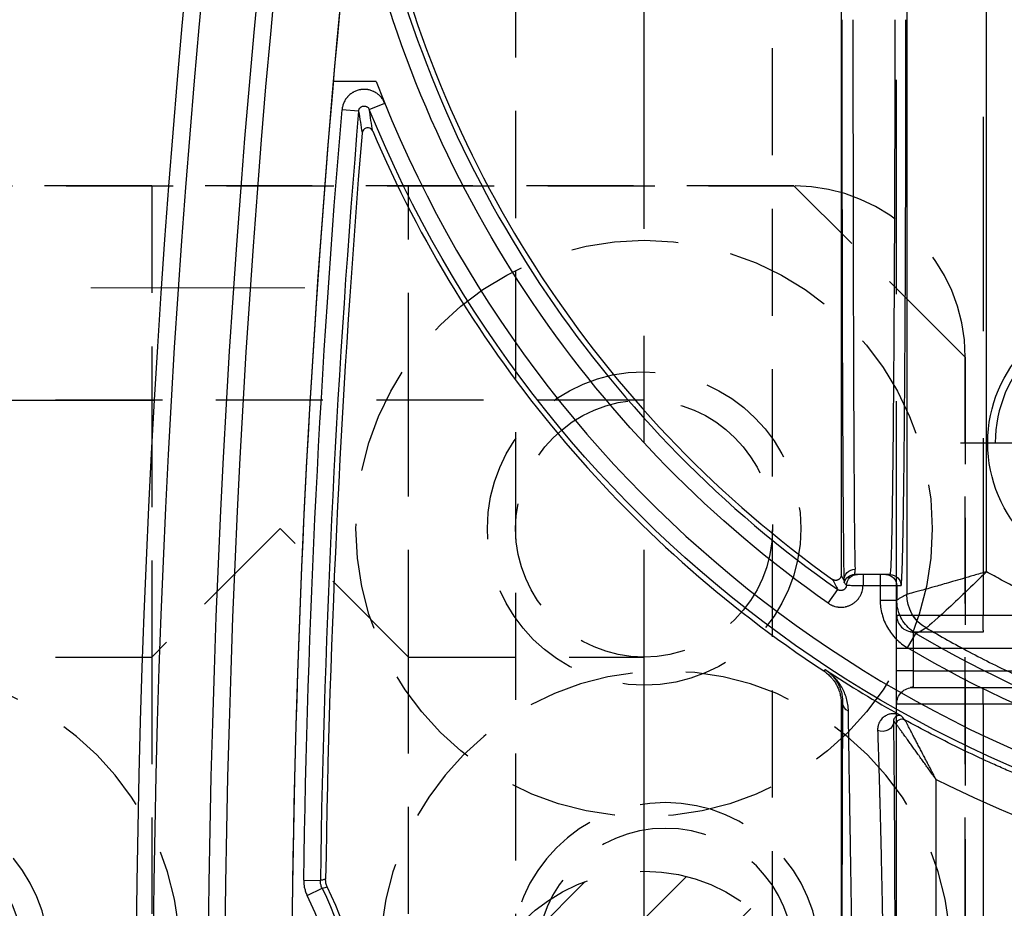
# Model space of a CAD drawing. Extents: x 2651 to 11825, y -3833 to 1075.
# Tile 214 of 256: x 4195 to 4218, y 91 to 112. Entities that reach past the tile are written whole.
import ezdxf

# ---------------------------------------------------------------- set-up
doc = ezdxf.new("R2010")
doc.units = 0
doc.header["$LTSCALE"] = 10
for name, pattern in [('CENTER', [2, 1.25, -0.25, 0.25, -0.25]), ('DASHED', [0.75, 0.5, -0.25]), ('HIDDEN', [0.375, 0.25, -0.125])]:
    doc.linetypes.add(name, pattern=pattern)
doc.layers.get('0').update_dxf_attribs({"linetype": 'CONTINUOUS'})
doc.layers.get('Defpoints').update_dxf_attribs({"linetype": 'CONTINUOUS'})
for name, color, linetype in [('1', 7, 'CONTINUOUS'), ('111', 7, 'CONTINUOUS'), ('204', 7, 'CONTINUOUS'), ('COOL', 150, 'HIDDEN'), ('DIM', 3, 'CONTINUOUS'), ('LAYER_103', 7, 'CONTINUOUS'), ('PIN', 3, 'CONTINUOUS')]:
    doc.layers.add(name, color=color, linetype=linetype)
doc.styles.get("Standard").update_dxf_attribs({"font": 'romans.shx'})
doc.dimstyles.new('MM& INCH5', dxfattribs={"dimtxt": 5, "dimasz": 2.5, "dimexe": 1, "dimexo": 0.5, "dimtad": 0, "dimrnd": 1.38778e-17, "dimzin": 9, "dimdsep": 46, "dimtxsty": 'Standard', "dimblk": 'CLOSED', "dimcen": 0, "dimclrd": 3, "dimclre": 3, "dimclrt": 3, "dimazin": 2, "dimtfac": 0.75, "dimtofl": 0, "dimtmove": 0, "dimatfit": 3, "dimfxl": 0, "dimtolj": 1, "dimarcsym": 0})

# ---------------------------------------------------------------- blocks, each defined once
blk = doc.blocks.new('DSD')
at = {"layer": '1', "color": 6, "linetype": 'DASHED'}
for p, q in [((499.908, 511.092), (499.908, 526.896)), ((501.927, 526.896), (501.927, 511.092)), ((499.908, 511.092), (501.927, 511.092)), ((499.898, 510.703), (462.919, 510.703)), ((501.538, 510.703), (499.898, 510.703)), ((501.545, 510.315), (468.644, 510.315)), ((501.545, 509.797), (501.545, 510.315)), ((501.545, 510.315), (501.927, 510.315)), ((501.927, 510.315), (501.927, 509.797)), ((468.644, 509.797), (501.545, 509.797)), ((501.545, 509.797), (501.927, 509.797)), ((462.919, 509.408), (499.898, 509.408)), ((501.538, 509.408), (499.898, 509.408)), ((499.908, 459.883), (499.908, 509.019)), ((501.927, 509.019), (499.908, 509.019)), ((501.927, 509.019), (501.927, 460.933)), ((501.922, 508.326), (501.922, 508.663))]:
    blk.add_line(p, q, dxfattribs=at)
at = {"layer": '1', "color": 7, "linetype": 'Continuous'}
for p, q in [((503.222, 511.076), (503.222, 526.911)), ((502.084, 508.067), (502.182, 508.067)), ((502.182, 508.067), (502.312, 508.067)), ((502.312, 508.067), (502.711, 508.067)), ((503.222, 464.844), (503.222, 508.076))]:
    blk.add_line(p, q, dxfattribs=at)
at = {"layer": '1', "color": 252, "linetype": 'Continuous'}
for p, q in [((501.935, 511.57), (501.935, 526.418)), ((501.004, 525.133), (501.004, 512.855)), ((515.695, 515.56), (515.346, 515.388)), ((515.775, 515.205), (515.386, 515.211)), ((503.222, 511.076), (503.189, 511.058)), ((503.586, 510.294), (503.63, 510.319)), ((501.675, 509.779), (501.477, 509.445)), ((501.923, 508.664), (501.923, 508.326)), ((502.312, 508.664), (501.923, 508.664)), ((502.312, 508.326), (502.312, 508.664)), ((503.526, 508.737), (503.303, 508.419)), ((501.692, 464.145), (501.692, 508.531)), ((501.923, 508.326), (501.825, 508.326)), ((502.312, 508.326), (501.923, 508.326)), ((502.711, 508.326), (502.312, 508.326)), ((502.312, 508.067), (502.312, 508.326)), ((502.711, 508.067), (502.711, 508.326)), ((499.831, 508.003), (499.831, 464.659)), ((514.243, 497.209), (513.883, 497.063)), ((514.492, 497.247), (514.879, 497.214))]:
    blk.add_line(p, q, dxfattribs=at)
at = {"layer": '1', "color": 110, "linetype": 'Continuous'}
blk.add_line((514.084, 496.554), (515.084, 496.554), dxfattribs=at)
at = {"layer": '1', "color": 252, "linetype": 'Continuous'}
for centre, radius, start, end in [((258.538, 518.994), 260.764, 351.21206, 8.78754), ((258.538, 518.994), 257.526, 351.21206, 8.78794), ((522.668, 518.994), 7.773, 153.7827, 206.2173), ((258.538, 518.994), 256.876, 355.14365, 359.15617), ((487.959, 486.516), 26.617, 59.4774, 83.8121), ((487.959, 486.516), 26.743, 13.2714, 54.9863)]:
    blk.add_arc(centre, radius, start, end, dxfattribs=at)
at = {"layer": '1', "color": 7, "linetype": 'Continuous', "extrusion": (0, 0, -1)}
for radius in [261.153, 259.08]:
    blk.add_arc((-258.538, 518.994), radius, 171.21206, 188.78794, dxfattribs=at)
at = {"layer": '1', "color": 252, "linetype": 'Continuous', "extrusion": (0, 0, -1)}
for centre, radius, start, end in [((-258.538, 518.994), 259.469, 171.21206, 188.78794), ((-522.668, 518.994), 8.162, 333.7827, 26.2173), ((-258.538, 518.994), 257.265, 180.84383, 184.85635), ((-487.959, 486.516), 28.376, 96.2147, 157.8612), ((-487.959, 486.516), 27.006, 96.1879, 120.5226), ((-487.959, 486.516), 27.132, 125.0137, 166.7286)]:
    blk.add_arc(centre, radius, start, end, dxfattribs=at)
at = {"layer": '1', "color": 7, "linetype": 'Continuous'}
for centre, radius, start, end in [((522.668, 518.994), 8.284, 153.9784, 206.0216), ((258.538, 518.994), 256.753, 355.25578, 359.1496), ((487.959, 486.516), 28.454, 56.6874, 60.8315), ((487.959, 486.516), 28.499, 23.1464, 56.6401), ((487.959, 486.516), 26.62, 13.3184, 54.4749)]:
    blk.add_arc(centre, radius, start, end, dxfattribs=at)
at = {"layer": '1', "color": 110, "linetype": 'Continuous'}
for centre, radius, start, end in [((258.538, 518.994), 257.526, 351.21206, 0), ((487.959, 486.516), 27.988, 21.018, 83.7852)]:
    blk.add_arc(centre, radius, start, end, dxfattribs=at)
at = {"layer": '1', "color": 6, "linetype": 'DASHED', "extrusion": (0, 0, -1)}
blk.add_arc((-501.538, 511.092), 0.389, 180, 270, dxfattribs=at)
at = {"layer": '1', "color": 6, "linetype": 'DASHED'}
blk.add_arc((501.538, 509.019), 0.389, 0, 90, dxfattribs=at)
at = {"layer": '1', "color": 7, "linetype": 'Continuous'}
for centre, major_axis, ratio, start_param, end_param in [((487.939, 486.516), (-29.401, 0), 1, 4.251891, 4.60449), ((502.89, 495.113), (0, 12.954), 0.004451, 4.712389, 6.146594)]:
    blk.add_ellipse(centre, major_axis=major_axis, ratio=ratio, start_param=start_param, end_param=end_param, dxfattribs=at)
at = {"layer": '1', "color": 252, "linetype": 'Continuous', "extrusion": (0, 0, -1)}
for centre, major_axis, ratio, start_param, end_param in [((502.255, 511.501), (0.259, 0.004), 0.885838, 3.160401, 5.197109), ((501.805, 511.57), (-0.072, -0.108), 0.998651, 4.124129, 6.199042), ((501.805, 511.57), (0.0968, 0.0861), 0.999914, 0.727159, 2.802769), ((502.93, 511.058), (0.259, -0.002), 0.892611, 5.202832, 6.273506), ((500.785, 508.531), (-0.452, 0.786), 0.999949, 1.049185, 2.092408), ((500.785, 508.531), (-0.106, -0.901), 0.999761, 3.551938, 4.595151), ((502.084, 508.326), (0, -0.259), 0.999962, 0, 1.570796), ((502.182, 508.326), (0, 0.259), 0.999962, 3.141593, 4.712389), ((502.841, 508.326), (0, -0.259), 0.999989, 4.746385, 6.283185), ((502.897, 508.203), (-0.259, -0.008), 0.990677, 3.173626, 4.743828), ((502.905, 508.326), (0, -0.259), 0.999977, 4.993749, 6.283185)]:
    blk.add_ellipse(centre, major_axis=major_axis, ratio=ratio, start_param=start_param, end_param=end_param, dxfattribs=at)
at = {"layer": '1', "color": 252, "linetype": 'Continuous'}
for centre, major_axis, ratio, start_param, end_param in [((464.37, 486.503), (-47.418, -0.042), 0.865972, 3.795115, 3.797219), ((503.149, 495.113), (0, 13.213), 0.004363, 4.712389, 6.146594)]:
    blk.add_ellipse(centre, major_axis=major_axis, ratio=ratio, start_param=start_param, end_param=end_param, dxfattribs=at)
for points, knots in [([(501.961, 518.374), (501.961, 518.2), (501.961, 518.025), (501.961, 517.764), (501.961, 517.634), (501.962, 517.504), (501.962, 517.417), (501.962, 517.373), (501.962, 517.157), (501.962, 516.815), (501.963, 516.31), (501.965, 515.813), (501.966, 515.489), (501.967, 515.247), (501.967, 515.127), (501.967, 515.008), (501.968, 514.948), (501.968, 514.928), (501.968, 514.889), (501.969, 514.712), (501.97, 514.384), (501.973, 513.941), (501.974, 513.658), (501.976, 513.382), (501.977, 513.247), (501.978, 513.082), (501.978, 513.049), (501.979, 512.984), (501.979, 512.952), (501.98, 512.856), (501.981, 512.794), (501.982, 512.609), (501.984, 512.373), (501.987, 512.158), (501.989, 511.952), (501.99, 511.854), (501.993, 511.67), (501.994, 511.583), (501.996, 511.501)], [0, 0, 0, 0, 0.0625, 0.0625, 0.09375, 0.109375, 0.109375, 0.125, 0.125, 0.1875, 0.25, 0.3125, 0.375, 0.375, 0.40625, 0.421875, 0.421875, 0.429688, 0.429688, 0.4375, 0.5, 0.5625, 0.625, 0.625, 0.6875, 0.6875, 0.703125, 0.703125, 0.71875, 0.71875, 0.75, 0.75, 0.8125, 0.875, 0.875, 0.9375, 0.9375, 1, 1, 1, 1]), ([(503.189, 511.058), (503.189, 511.139), (503.19, 511.225), (503.191, 511.41), (503.192, 511.508), (503.193, 511.714), (503.194, 511.932), (503.196, 512.171), (503.196, 512.327), (503.196, 512.374), (503.197, 512.422), (503.197, 512.454), (503.197, 512.47), (503.197, 512.551), (503.197, 512.617), (503.198, 512.817), (503.199, 512.954), (503.2, 513.235), (503.201, 513.523), (503.201, 513.824), (503.202, 514.055), (503.202, 514.172), (503.202, 514.31), (503.203, 514.37), (503.203, 514.409), (503.203, 514.429), (503.203, 514.61), (503.203, 514.772), (503.204, 515.099), (503.205, 515.43), (503.205, 515.935), (503.206, 516.278), (503.206, 516.538), (503.206, 516.669), (503.206, 516.8), (503.206, 516.888), (503.206, 516.932), (503.206, 517.153), (503.206, 517.506), (503.206, 517.861), (503.206, 518.039)], [0, 0, 0, 0, 0.0625, 0.0625, 0.125, 0.125, 0.1875, 0.25, 0.25, 0.265625, 0.273438, 0.273438, 0.28125, 0.28125, 0.3125, 0.3125, 0.375, 0.375, 0.4375, 0.5, 0.5, 0.53125, 0.546875, 0.554688, 0.554688, 0.5625, 0.5625, 0.625, 0.625, 0.6875, 0.75, 0.8125, 0.8125, 0.84375, 0.859375, 0.859375, 0.875, 0.875, 0.9375, 1, 1, 1, 1]), ([(515.775, 515.205), (515.775, 515.236), (515.774, 515.267), (515.77, 515.305), (515.769, 515.313), (515.767, 515.328), (515.764, 515.351), (515.759, 515.373), (515.749, 515.418), (515.732, 515.476), (515.709, 515.532), (515.695, 515.56)], [0, 0, 0, 0, 0.25, 0.25, 0.3125, 0.3125, 0.375, 0.5, 0.5, 0.75, 1, 1, 1, 1]), ([(515.346, 515.388), (515.323, 515.383), (515.3, 515.377), (515.259, 515.368), (515.242, 515.364), (515.224, 515.359)], [0, 0, 0, 0, 0.564246, 0.564246, 1, 1, 1, 1]), ([(515.263, 515.183), (515.289, 515.189), (515.314, 515.195), (515.355, 515.204), (515.371, 515.207), (515.386, 515.211)], [0, 0, 0, 0, 0.618522, 0.618522, 1, 1, 1, 1]), ([(501.241, 509.314), (500.906, 509.504), (500.217, 509.894), (499.122, 510.434), (497.945, 510.951), (496.682, 511.431), (495.333, 511.865), (493.899, 512.239), (492.382, 512.55), (491.337, 512.682), (490.803, 512.75)], [0, 0, 0, 0, 0.104323, 0.214554, 0.330692, 0.452738, 0.580692, 0.714553, 0.854323, 1, 1, 1, 1]), ([(502.312, 508.664), (502.312, 508.777), (502.297, 508.887), (502.24, 509.103), (502.197, 509.209), (502.086, 509.403), (502.017, 509.494), (501.86, 509.653), (501.772, 509.722), (501.675, 509.779)], [0, 0, 0, 0, 0.25, 0.25, 0.5, 0.5, 0.75, 0.75, 1, 1, 1, 1]), ([(501.477, 509.445), (501.473, 509.442), (501.469, 509.44), (501.443, 509.426), (501.422, 509.414), (501.347, 509.373), (501.294, 509.344), (501.241, 509.314)], [0, 0, 0, 0, 0.053761, 0.053761, 0.326804, 0.326804, 1, 1, 1, 1]), ([(501.477, 509.445), (501.528, 509.41), (501.632, 509.341), (501.758, 509.197), (501.853, 509.031), (501.912, 508.85), (501.92, 508.725), (501.923, 508.664)], [0, 0, 0, 0, 0.195653, 0.397798, 0.602202, 0.804347, 1, 1, 1, 1]), ([(499.831, 508.003), (500.161, 508.329), (500.499, 508.651), (501.039, 509.15), (501.229, 509.316), (501.241, 509.314)], [0, 0, 0, 0, 0.5, 0.5, 1, 1, 1, 1]), ([(503.526, 508.737), (503.507, 508.751), (503.487, 508.763), (503.461, 508.776), (503.45, 508.781), (503.429, 508.791), (503.413, 508.797), (503.38, 508.809), (503.358, 508.815), (503.324, 508.822), (503.312, 508.824), (503.295, 508.827), (503.283, 508.828), (503.248, 508.831), (503.196, 508.831), (503.15, 508.825), (503.121, 508.82), (503.116, 508.818), (503.104, 508.816), (503.087, 508.811), (503.07, 508.806), (503.038, 508.795), (503.016, 508.786), (502.985, 508.77), (502.975, 508.765), (502.96, 508.756), (502.955, 508.753), (502.945, 508.746), (502.921, 508.73), (502.88, 508.698), (502.847, 508.664), (502.829, 508.642), (502.825, 508.637), (502.818, 508.628), (502.807, 508.614), (502.797, 508.6), (502.779, 508.57), (502.768, 508.55), (502.753, 508.518), (502.749, 508.507), (502.742, 508.491), (502.74, 508.485), (502.737, 508.474), (502.728, 508.447), (502.716, 508.396), (502.712, 508.349), (502.711, 508.326)], [0, 0, 0, 0, 0.0625, 0.0625, 0.078125, 0.09375, 0.125, 0.125, 0.1875, 0.1875, 0.21875, 0.21875, 0.234375, 0.25, 0.3125, 0.375, 0.375, 0.390625, 0.390625, 0.40625, 0.4375, 0.4375, 0.5, 0.5, 0.53125, 0.53125, 0.546875, 0.546875, 0.5625, 0.625, 0.6875, 0.6875, 0.703125, 0.703125, 0.71875, 0.75, 0.75, 0.8125, 0.8125, 0.84375, 0.84375, 0.859375, 0.859375, 0.875, 0.9375, 1, 1, 1, 1]), ([(499.831, 508.003), (499.929, 508.032), (500.117, 508.087), (500.382, 508.163), (500.614, 508.229), (500.812, 508.287), (500.977, 508.335), (501.194, 508.397), (501.436, 508.463), (501.643, 508.517), (501.675, 508.526), (501.691, 508.531)], [0, 0, 0, 0, 0.105119, 0.201549, 0.289295, 0.368365, 0.43877, 0.50053, 0.668056, 0.834313, 1, 1, 1, 1]), ([(501.969, 495.113), (501.969, 495.394), (501.969, 495.967), (501.97, 496.839), (501.972, 497.737), (501.975, 498.655), (501.978, 499.586), (501.982, 500.522), (501.986, 501.455), (501.992, 502.375), (501.998, 503.272), (502.005, 504.132), (502.012, 504.945), (502.02, 505.695), (502.029, 506.369), (502.039, 506.953), (502.049, 507.432), (502.06, 507.789), (502.072, 508.022), (502.08, 508.052), (502.084, 508.067)], [0, 0, 0, 0, 0.041403, 0.084471, 0.129205, 0.175604, 0.223668, 0.273397, 0.324791, 0.377851, 0.432575, 0.488964, 0.547018, 0.606736, 0.668119, 0.731167, 0.795879, 0.862255, 0.930296, 1, 1, 1, 1]), ([(513.883, 497.063), (513.894, 497.036), (513.92, 496.985), (513.954, 496.938), (513.978, 496.911), (513.983, 496.906), (513.993, 496.895), (514.008, 496.88), (514.025, 496.866), (514.058, 496.838), (514.082, 496.822), (514.113, 496.804), (514.12, 496.801), (514.132, 496.794), (514.152, 496.785), (514.172, 496.776), (514.212, 496.762), (514.24, 496.754), (514.276, 496.747), (514.283, 496.746), (514.297, 496.744), (514.319, 496.742), (514.34, 496.74), (514.383, 496.74), (514.412, 496.742), (514.448, 496.747), (514.455, 496.748), (514.469, 496.751), (514.49, 496.756), (514.511, 496.762), (514.552, 496.775), (514.578, 496.786), (514.611, 496.803), (514.617, 496.807), (514.629, 496.814), (514.648, 496.825), (514.666, 496.837), (514.7, 496.864), (514.721, 496.883), (514.746, 496.909), (514.751, 496.915), (514.76, 496.926), (514.774, 496.942), (514.787, 496.96), (514.811, 496.996), (514.824, 497.021), (514.839, 497.054), (514.842, 497.061), (514.847, 497.074), (514.855, 497.095), (514.861, 497.115), (514.872, 497.157), (514.877, 497.185), (514.879, 497.214)], [0, 0, 0, 0, 0.0625, 0.125, 0.125, 0.140625, 0.140625, 0.15625, 0.1875, 0.1875, 0.25, 0.25, 0.265625, 0.265625, 0.28125, 0.3125, 0.3125, 0.375, 0.375, 0.390625, 0.390625, 0.40625, 0.4375, 0.4375, 0.5, 0.5, 0.515625, 0.515625, 0.53125, 0.5625, 0.5625, 0.625, 0.625, 0.640625, 0.640625, 0.65625, 0.6875, 0.6875, 0.75, 0.75, 0.765625, 0.765625, 0.78125, 0.8125, 0.8125, 0.875, 0.875, 0.890625, 0.890625, 0.90625, 0.9375, 0.9375, 1, 1, 1, 1])]:
    blk.add_open_spline(points, degree=3, knots=knots, dxfattribs=at)
at = {"layer": '1', "color": 7, "linetype": 'Continuous'}
for points, knots in [([(502.372, 511.706), (502.369, 511.786), (502.366, 511.871), (502.36, 512.051), (502.357, 512.146), (502.35, 512.347), (502.344, 512.557), (502.337, 512.787), (502.332, 512.966), (502.33, 513.027), (502.328, 513.105), (502.327, 513.12), (502.327, 513.152), (502.325, 513.199), (502.321, 513.374), (502.316, 513.538), (502.309, 513.806), (502.303, 514.081), (502.292, 514.511), (502.286, 514.81), (502.282, 514.981), (502.282, 515), (502.281, 515.038), (502.28, 515.058), (502.279, 515.115), (502.277, 515.231), (502.274, 515.347), (502.269, 515.581), (502.263, 515.896), (502.254, 516.376), (502.245, 516.865), (502.239, 517.196), (502.235, 517.405), (502.235, 517.447), (502.233, 517.531), (502.231, 517.657), (502.229, 517.826), (502.227, 517.952), (502.225, 518.037), (502.225, 518.079), (502.223, 518.205), (502.221, 518.29), (502.22, 518.374)], [0, 0, 0, 0, 0.0625, 0.0625, 0.125, 0.125, 0.1875, 0.25, 0.25, 0.28125, 0.28125, 0.289063, 0.289063, 0.296875, 0.3125, 0.375, 0.375, 0.4375, 0.5, 0.5625, 0.5625, 0.570313, 0.570313, 0.578125, 0.578125, 0.59375, 0.625, 0.625, 0.6875, 0.75, 0.8125, 0.875, 0.875, 0.890625, 0.890625, 0.90625, 0.9375, 0.953125, 0.953125, 0.96875, 0.96875, 1, 1, 1, 1]), ([(502.947, 518.039), (502.95, 517.867), (502.955, 517.524), (502.961, 517.183), (502.964, 516.97), (502.965, 516.927), (502.966, 516.842), (502.968, 516.715), (502.97, 516.589), (502.974, 516.338), (502.979, 516.006), (502.987, 515.517), (502.992, 515.197), (502.997, 514.88), (503, 514.724), (503.002, 514.549), (503.003, 514.53), (503.003, 514.491), (503.004, 514.433), (503.006, 514.299), (503.008, 514.186), (503.012, 513.962), (503.017, 513.67), (503.021, 513.391), (503.025, 513.118), (503.028, 512.985), (503.031, 512.79), (503.032, 512.726), (503.033, 512.647), (503.033, 512.631), (503.034, 512.6), (503.034, 512.553), (503.037, 512.384), (503.039, 512.238), (503.043, 512.014), (503.044, 511.907), (503.047, 511.754), (503.047, 511.704), (503.048, 511.644), (503.048, 511.632), (503.049, 511.608), (503.049, 511.573), (503.051, 511.446), (503.052, 511.34), (503.053, 511.261)], [0, 0, 0, 0, 0.0625, 0.125, 0.125, 0.140625, 0.140625, 0.15625, 0.1875, 0.1875, 0.25, 0.3125, 0.375, 0.375, 0.4375, 0.4375, 0.445312, 0.445312, 0.453125, 0.46875, 0.5, 0.5, 0.5625, 0.625, 0.625, 0.6875, 0.6875, 0.71875, 0.71875, 0.726562, 0.726562, 0.734375, 0.75, 0.8125, 0.8125, 0.875, 0.875, 0.90625, 0.90625, 0.914062, 0.914062, 0.921875, 0.9375, 1, 1, 1, 1]), ([(515.224, 515.359), (515.231, 515.346), (515.242, 515.318), (515.251, 515.289), (515.256, 515.267), (515.257, 515.259), (515.259, 515.244), (515.26, 515.237), (515.263, 515.214), (515.263, 515.199), (515.263, 515.183)], [0, 0, 0, 0, 0.25, 0.5, 0.5, 0.625, 0.625, 0.75, 0.75, 1, 1, 1, 1]), ([(515.346, 515.388), (515.353, 515.374), (515.365, 515.346), (515.373, 515.317), (515.379, 515.295), (515.38, 515.287), (515.382, 515.272), (515.383, 515.265), (515.386, 515.242), (515.387, 515.226), (515.386, 515.211)], [0, 0, 0, 0, 0.25, 0.5, 0.5, 0.625, 0.625, 0.75, 0.75, 1, 1, 1, 1]), ([(491.031, 514.845), (491.501, 514.794), (491.969, 514.731), (492.553, 514.638), (492.67, 514.619), (492.844, 514.589), (492.903, 514.579), (493.019, 514.558), (493.31, 514.506), (493.599, 514.448), (494.29, 514.303), (495.205, 514.087), (496.557, 513.695), (497.888, 513.238), (498.762, 512.889), (499.304, 512.656), (499.466, 512.585), (499.628, 512.513), (499.736, 512.464), (499.79, 512.44), (500.058, 512.317), (500.272, 512.216), (500.909, 511.904), (501.328, 511.686), (501.742, 511.457)], [0, 0, 0, 0, 0.125, 0.125, 0.15625, 0.15625, 0.171875, 0.171875, 0.1875, 0.25, 0.25, 0.375, 0.5, 0.625, 0.75, 0.75, 0.78125, 0.796875, 0.796875, 0.8125, 0.8125, 0.875, 0.875, 1, 1, 1, 1]), ([(501.004, 512.855), (501.014, 512.836), (501.023, 512.818), (501.042, 512.782), (501.052, 512.764), (501.081, 512.709), (501.118, 512.637), (501.175, 512.529), (501.231, 512.423), (501.277, 512.334), (501.309, 512.272), (501.323, 512.246), (501.332, 512.229), (501.336, 512.22), (501.359, 512.176), (501.377, 512.142), (501.412, 512.074), (501.43, 512.04), (501.464, 511.974), (501.481, 511.941), (501.515, 511.877), (501.535, 511.838), (501.555, 511.8), (501.563, 511.785), (501.567, 511.777), (501.579, 511.755), (501.587, 511.74), (501.609, 511.697), (501.624, 511.67), (501.644, 511.631), (501.654, 511.612), (501.665, 511.592), (501.67, 511.583), (501.673, 511.578), (501.675, 511.574), (501.682, 511.561), (501.693, 511.54), (501.708, 511.512), (501.717, 511.497), (501.722, 511.488), (501.725, 511.484), (501.728, 511.478), (501.731, 511.474), (501.733, 511.47), (501.734, 511.465), (501.745, 511.454), (501.741, 511.458)], [0, 0, 0, 0, 0.03125, 0.03125, 0.0625, 0.0625, 0.125, 0.1875, 0.25, 0.3125, 0.34375, 0.359375, 0.359375, 0.375, 0.375, 0.4375, 0.4375, 0.5, 0.5, 0.5625, 0.5625, 0.625, 0.640625, 0.640625, 0.65625, 0.65625, 0.6875, 0.6875, 0.75, 0.75, 0.78125, 0.796875, 0.804687, 0.804687, 0.8125, 0.8125, 0.84375, 0.875, 0.90625, 0.90625, 0.921875, 0.921875, 0.9375, 0.9375, 0.96875, 1, 1, 1, 1]), ([(501.004, 512.855), (501.028, 512.821), (501.052, 512.788), (501.088, 512.738), (501.1, 512.722), (501.124, 512.688), (501.136, 512.672), (501.172, 512.622), (501.219, 512.556), (501.29, 512.458), (501.348, 512.377), (501.389, 512.321), (501.406, 512.296), (501.418, 512.28), (501.424, 512.272), (501.452, 512.232), (501.475, 512.201), (501.52, 512.138), (501.542, 512.107), (501.585, 512.046), (501.607, 512.017), (501.649, 511.958), (501.675, 511.922), (501.7, 511.886), (501.71, 511.872), (501.715, 511.866), (501.73, 511.845), (501.74, 511.831), (501.768, 511.792), (501.786, 511.767), (501.812, 511.731), (501.825, 511.714), (501.837, 511.697), (501.845, 511.687), (501.848, 511.681), (501.86, 511.666), (501.874, 511.647), (501.893, 511.622), (501.903, 511.608), (501.91, 511.599), (501.913, 511.595), (501.917, 511.589), (501.92, 511.586), (501.924, 511.582), (501.926, 511.578), (501.937, 511.568), (501.932, 511.571)], [0, 0, 0, 0, 0.0625, 0.0625, 0.09375, 0.09375, 0.125, 0.125, 0.1875, 0.25, 0.3125, 0.34375, 0.359375, 0.359375, 0.375, 0.375, 0.4375, 0.4375, 0.5, 0.5, 0.5625, 0.5625, 0.625, 0.640625, 0.640625, 0.65625, 0.65625, 0.6875, 0.6875, 0.75, 0.75, 0.78125, 0.796875, 0.796875, 0.8125, 0.8125, 0.84375, 0.875, 0.90625, 0.90625, 0.921875, 0.921875, 0.9375, 0.9375, 0.96875, 1, 1, 1, 1]), ([(501.827, 511.361), (501.847, 511.351), (501.869, 511.342), (501.888, 511.335), (501.926, 511.324), (501.953, 511.32), (502.007, 511.317), (502.035, 511.318), (502.09, 511.327), (502.118, 511.335), (502.159, 511.352), (502.173, 511.359), (502.193, 511.371), (502.2, 511.375), (502.213, 511.383), (502.22, 511.388), (502.239, 511.403), (502.251, 511.413), (502.275, 511.437), (502.287, 511.45), (502.308, 511.479), (502.318, 511.495), (502.336, 511.528), (502.344, 511.547), (502.355, 511.576), (502.358, 511.587), (502.362, 511.603), (502.363, 511.608), (502.366, 511.62), (502.367, 511.625), (502.369, 511.643), (502.371, 511.655), (502.372, 511.68), (502.373, 511.693), (502.372, 511.706)], [0, 0, 0, 0, 0.0625, 0.125, 0.125, 0.25, 0.25, 0.375, 0.375, 0.5, 0.5, 0.5625, 0.5625, 0.59375, 0.59375, 0.625, 0.625, 0.6875, 0.6875, 0.75, 0.75, 0.8125, 0.8125, 0.875, 0.875, 0.90625, 0.90625, 0.921875, 0.921875, 0.9375, 0.9375, 0.96875, 0.96875, 1, 1, 1, 1]), ([(501.996, 511.501), (501.996, 511.496), (501.996, 511.487), (501.995, 511.478), (501.994, 511.469), (501.993, 511.465), (501.991, 511.457), (501.988, 511.446), (501.984, 511.436), (501.979, 511.423), (501.975, 511.418), (501.965, 511.402), (501.957, 511.393), (501.945, 511.382), (501.941, 511.378), (501.933, 511.372), (501.92, 511.364), (501.907, 511.359), (501.89, 511.354), (501.881, 511.353), (501.865, 511.352), (501.857, 511.353), (501.847, 511.354), (501.842, 511.356), (501.838, 511.357), (501.834, 511.359), (501.829, 511.36), (501.825, 511.362)], [0, 0, 0, 0, 0.03125, 0.0625, 0.0625, 0.09375, 0.09375, 0.125, 0.1875, 0.1875, 0.25, 0.25, 0.375, 0.375, 0.4375, 0.4375, 0.5, 0.625, 0.625, 0.75, 0.75, 0.875, 0.875, 0.9375, 0.96875, 0.96875, 1, 1, 1, 1]), ([(503.053, 511.261), (503.054, 511.208), (503.059, 511.156), (503.074, 511.056), (503.085, 511.007), (503.112, 510.912), (503.128, 510.867), (503.166, 510.779), (503.187, 510.736), (503.234, 510.655), (503.26, 510.616), (503.301, 510.56), (503.323, 510.533), (503.346, 510.506), (503.361, 510.489), (503.369, 510.481), (503.408, 510.438), (503.442, 510.407), (503.494, 510.362), (503.521, 510.341), (503.553, 510.317), (503.569, 510.306), (503.577, 510.3), (503.586, 510.294)], [0, 0, 0, 0, 0.125, 0.125, 0.25, 0.25, 0.375, 0.375, 0.5, 0.5, 0.625, 0.625, 0.6875, 0.71875, 0.71875, 0.75, 0.75, 0.875, 0.875, 0.9375, 0.96875, 0.984375, 1, 1, 1, 1]), ([(503.587, 510.293), (503.583, 510.296), (503.58, 510.299), (503.576, 510.301), (503.572, 510.304), (503.561, 510.312), (503.536, 510.33), (503.516, 510.347), (503.476, 510.381), (503.45, 510.406), (503.42, 510.439), (503.409, 510.452), (503.386, 510.48), (503.369, 510.501), (503.338, 510.545), (503.299, 510.606), (503.268, 510.673), (503.24, 510.743), (503.228, 510.78), (503.208, 510.855), (503.201, 510.894), (503.191, 510.974), (503.188, 511.016), (503.189, 511.058)], [0, 0, 0, 0, 0.007813, 0.007813, 0.015625, 0.03125, 0.0625, 0.125, 0.125, 0.25, 0.25, 0.28125, 0.3125, 0.375, 0.375, 0.5, 0.625, 0.625, 0.75, 0.75, 0.875, 0.875, 1, 1, 1, 1]), ([(503.63, 510.319), (503.599, 510.34), (503.539, 510.385), (503.486, 510.436), (503.448, 510.477), (503.436, 510.492), (503.418, 510.514), (503.412, 510.521), (503.401, 510.536), (503.373, 510.574), (503.329, 510.645), (503.298, 510.713), (503.281, 510.756), (503.277, 510.765), (503.271, 510.783), (503.268, 510.792), (503.259, 510.818), (503.254, 510.836), (503.241, 510.891), (503.227, 510.964), (503.222, 511.039), (503.222, 511.076)], [0, 0, 0, 0, 0.125, 0.25, 0.25, 0.3125, 0.3125, 0.34375, 0.34375, 0.375, 0.5, 0.625, 0.625, 0.65625, 0.65625, 0.6875, 0.6875, 0.75, 0.75, 0.875, 1, 1, 1, 1]), ([(503.1, 508.317), (503.1, 508.323), (503.101, 508.335), (503.104, 508.346), (503.106, 508.353), (503.107, 508.358), (503.109, 508.362), (503.113, 508.37), (503.117, 508.378), (503.121, 508.384), (503.124, 508.388), (503.127, 508.392), (503.129, 508.396), (503.134, 508.401), (503.142, 508.409), (503.151, 508.417), (503.158, 508.421), (503.162, 508.424), (503.166, 508.426), (503.174, 508.43), (503.182, 508.434), (503.189, 508.436), (503.193, 508.437), (503.198, 508.439), (503.203, 508.44), (503.21, 508.441), (503.221, 508.443), (503.233, 508.442), (503.24, 508.442), (503.245, 508.441), (503.25, 508.441), (503.259, 508.439), (503.267, 508.437), (503.274, 508.434), (503.279, 508.433), (503.283, 508.431), (503.287, 508.429), (503.294, 508.425), (503.299, 508.422), (503.303, 508.419)], [0, 0, 0, 0, 0.0625, 0.125, 0.125, 0.15625, 0.15625, 0.1875, 0.25, 0.25, 0.28125, 0.28125, 0.3125, 0.3125, 0.375, 0.4375, 0.4375, 0.46875, 0.46875, 0.5, 0.5625, 0.5625, 0.59375, 0.59375, 0.625, 0.625, 0.6875, 0.75, 0.75, 0.78125, 0.78125, 0.8125, 0.875, 0.875, 0.90625, 0.90625, 0.9375, 0.9375, 1, 1, 1, 1]), ([(503.103, 508.317), (503.098, 508.317), (503.094, 508.317), (503.089, 508.318), (503.084, 508.318), (503.079, 508.318), (503.075, 508.318), (503.07, 508.318), (503.065, 508.318), (503.061, 508.318), (503.056, 508.318), (503.051, 508.319), (503.047, 508.319), (503.042, 508.319), (503.037, 508.319), (503.019, 508.319), (503.003, 508.32), (502.967, 508.321), (502.948, 508.321), (502.921, 508.322), (502.916, 508.322), (502.905, 508.322), (502.888, 508.323), (502.86, 508.323), (502.836, 508.324), (502.818, 508.324), (502.812, 508.324), (502.799, 508.324), (502.793, 508.325), (502.762, 508.325), (502.737, 508.326), (502.711, 508.326)], [0, 0, 0, 0, 0.0625, 0.0625, 0.09375, 0.09375, 0.125, 0.125, 0.25, 0.25, 0.28125, 0.28125, 0.3125, 0.3125, 0.375, 0.375, 0.5, 0.5, 0.625, 0.625, 0.65625, 0.65625, 0.6875, 0.75, 0.8125, 0.8125, 0.84375, 0.84375, 0.875, 0.875, 1, 1, 1, 1]), ([(503.157, 508.203), (503.156, 508.211), (503.156, 508.217), (503.156, 508.23), (503.156, 508.235), (503.158, 508.241), (503.151, 508.25), (503.161, 508.249), (503.154, 508.254)], [0, 0, 0, 0, 0.25, 0.25, 0.5, 0.5, 0.75, 1, 1, 1, 1]), ([(503.222, 508.076), (503.222, 508.082), (503.223, 508.094), (503.225, 508.105), (503.228, 508.113), (503.229, 508.117), (503.231, 508.122), (503.234, 508.13), (503.238, 508.138), (503.242, 508.145), (503.245, 508.149), (503.247, 508.153), (503.25, 508.156), (503.255, 508.162), (503.263, 508.171), (503.272, 508.178), (503.279, 508.183), (503.283, 508.186), (503.287, 508.188), (503.295, 508.193), (503.303, 508.196), (503.311, 508.199), (503.315, 508.2), (503.32, 508.201), (503.324, 508.202), (503.332, 508.204), (503.343, 508.205), (503.355, 508.205), (503.363, 508.205), (503.368, 508.204), (503.373, 508.204), (503.381, 508.202), (503.39, 508.2), (503.397, 508.197), (503.402, 508.195), (503.406, 508.193), (503.41, 508.191), (503.417, 508.188), (503.422, 508.185), (503.427, 508.181)], [0, 0, 0, 0, 0.0625, 0.125, 0.125, 0.15625, 0.15625, 0.1875, 0.25, 0.25, 0.28125, 0.28125, 0.3125, 0.3125, 0.375, 0.4375, 0.4375, 0.46875, 0.46875, 0.5, 0.5625, 0.5625, 0.59375, 0.59375, 0.625, 0.625, 0.6875, 0.75, 0.75, 0.78125, 0.78125, 0.8125, 0.875, 0.875, 0.90625, 0.90625, 0.9375, 0.9375, 1, 1, 1, 1]), ([(502.711, 508.067), (502.72, 508.067), (502.728, 508.067), (502.741, 508.067), (502.746, 508.067), (502.751, 508.067), (502.755, 508.067), (502.773, 508.067), (502.765, 508.067), (502.785, 508.067), (502.774, 508.067), (502.801, 508.067), (502.783, 508.067), (502.819, 508.067), (502.793, 508.067), (502.828, 508.067), (502.802, 508.067), (502.834, 508.067), (502.812, 508.067), (502.841, 508.067), (502.821, 508.067), (502.844, 508.067), (502.83, 508.067), (502.845, 508.067), (502.84, 508.067)], [0, 0, 0, 0, 0.125, 0.125, 0.1875, 0.1875, 0.25, 0.3125, 0.3125, 0.375, 0.375, 0.5, 0.5, 0.625, 0.625, 0.6875, 0.6875, 0.75, 0.75, 0.875, 0.875, 0.9375, 0.9375, 1, 1, 1, 1]), ([(502.841, 508.067), (502.849, 508.067), (502.859, 508.067), (502.88, 508.067), (502.892, 508.067), (502.905, 508.067)], [0, 0, 0, 0, 0.5, 0.5, 1, 1, 1, 1]), ([(502.904, 508.067), (502.909, 508.068), (502.906, 508.061), (502.905, 508.055), (502.905, 508.05), (502.904, 508.046), (502.902, 508.032), (502.901, 508.026), (502.9, 508.013), (502.899, 508.007), (502.898, 507.984), (502.897, 507.966), (502.897, 507.946)], [0, 0, 0, 0, 0.125, 0.25, 0.25, 0.5, 0.5, 0.625, 0.625, 0.75, 0.75, 1, 1, 1, 1]), ([(514.164, 497.718), (514.176, 497.698), (514.2, 497.66), (514.257, 497.639), (514.313, 497.639), (514.382, 497.668), (514.401, 497.725), (514.412, 497.758)], [0, 0, 0, 0, 0.20527, 0.387397, 0.502822, 0.700563, 1, 1, 1, 1]), ([(514.492, 497.247), (514.491, 497.24), (514.49, 497.233), (514.488, 497.223), (514.486, 497.219), (514.484, 497.213), (514.483, 497.208), (514.478, 497.199), (514.475, 497.193), (514.469, 497.184), (514.467, 497.18), (514.463, 497.176), (514.46, 497.172), (514.453, 497.164), (514.447, 497.16), (514.439, 497.153), (514.435, 497.151), (514.43, 497.147), (514.426, 497.145), (514.417, 497.14), (514.41, 497.137), (514.401, 497.134), (514.396, 497.133), (514.39, 497.131), (514.385, 497.131), (514.375, 497.129), (514.368, 497.129), (514.358, 497.129), (514.353, 497.129), (514.347, 497.13), (514.342, 497.13), (514.332, 497.132), (514.325, 497.134), (514.316, 497.138), (514.311, 497.139), (514.306, 497.142), (514.302, 497.144), (514.293, 497.149), (514.287, 497.153), (514.276, 497.162), (514.27, 497.167), (514.261, 497.178), (514.252, 497.19), (514.246, 497.203), (514.243, 497.209)], [0, 0, 0, 0, 0.0625, 0.0625, 0.09375, 0.09375, 0.125, 0.125, 0.1875, 0.1875, 0.21875, 0.21875, 0.25, 0.25, 0.3125, 0.3125, 0.34375, 0.34375, 0.375, 0.375, 0.4375, 0.4375, 0.46875, 0.46875, 0.5, 0.5, 0.5625, 0.5625, 0.59375, 0.59375, 0.625, 0.625, 0.6875, 0.6875, 0.71875, 0.71875, 0.75, 0.75, 0.8125, 0.8125, 0.875, 0.875, 0.9375, 1, 1, 1, 1])]:
    blk.add_open_spline(points, degree=3, knots=knots, dxfattribs=at)
for points in [[(501.742, 511.457), (501.742, 511.457), (501.743, 511.457), (501.743, 511.457)], [(501.241, 509.314), (501.241, 509.314), (501.241, 509.314), (501.241, 509.314)], [(501.691, 508.531), (501.691, 508.531), (501.691, 508.531), (501.692, 508.531)], [(503.154, 508.254), (503.134, 508.275), (503.116, 508.296), (503.1, 508.317)]]:
    blk.add_open_spline(points, degree=3, dxfattribs=at)
at = {"layer": '1', "color": 252, "linetype": 'Continuous'}
for points in [[(501.743, 511.457), (501.771, 511.425), (501.799, 511.393), (501.827, 511.361)], [(501.692, 508.531), (501.769, 508.575), (501.846, 508.619), (501.923, 508.664)], [(503.157, 508.203), (503.178, 508.161), (503.2, 508.118), (503.222, 508.076)], [(503.427, 508.181), (503.386, 508.261), (503.345, 508.34), (503.303, 508.419)], [(514.164, 497.718), (514.19, 497.551), (514.217, 497.382), (514.243, 497.209)], [(514.492, 497.247), (514.466, 497.421), (514.439, 497.591), (514.412, 497.758)]]:
    blk.add_open_spline(points, degree=3, dxfattribs=at)
at = {"layer": '1', "color": 6, "linetype": 'DASHED'}
for points in [[(488.461, 511.092), (499.908, 511.092)], [(501.539, 510.696), (501.609, 510.71)], [(501.609, 509.401), (501.539, 509.416)], [(499.908, 509.019), (462.929, 509.019)]]:
    blk.add_open_spline(points, degree=1, dxfattribs=at)
for points, knots in [([(499.908, 511.092), (499.908, 510.99), (499.907, 510.889), (499.904, 510.745), (499.902, 510.702), (499.897, 510.703)], [0, 0, 0, 0, 0.5, 0.5, 1, 1, 1, 1]), ([(501.545, 510.315), (501.543, 510.416), (501.541, 510.518), (501.539, 510.661), (501.542, 510.706), (501.536, 510.703)], [0, 0, 0, 0, 0.5, 0.5, 1, 1, 1, 1]), ([(501.538, 509.408), (501.539, 509.413), (501.54, 509.424), (501.542, 509.498), (501.544, 509.593), (501.545, 509.696), (501.545, 509.764), (501.545, 509.797)], [0, 0, 0, 0, 0.240928, 0.461441, 0.661485, 0.841017, 1, 1, 1, 1]), ([(499.897, 509.408), (499.902, 509.409), (499.904, 509.366), (499.907, 509.222), (499.908, 509.121), (499.908, 509.019)], [0, 0, 0, 0, 0.5, 0.5, 1, 1, 1, 1])]:
    blk.add_open_spline(points, degree=3, knots=knots, dxfattribs=at)
for points in [[(501.927, 511.094), (501.927, 511.09), (501.927, 510.77), (501.927, 510.315)], [(501.927, 509.797), (501.927, 509.341), (501.927, 509.015), (501.927, 509.022)]]:
    blk.add_rational_spline(points, [1, 0.804737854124, 0.804737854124, 1], degree=3, dxfattribs=at)
at = {"layer": '1', "color": 252, "linetype": 'Continuous'}
for points, weights in [([(490.56, 510.947), (493.826, 510.592), (496.958, 509.597), (499.831, 508.003)], [1, 0.98681524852, 0.98681524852, 1]), ([(501.825, 508.326), (501.757, 508.326), (501.71, 502.853), (501.71, 495.113)], [1, 0.804737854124, 0.804737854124, 1])]:
    blk.add_rational_spline(points, weights, degree=3, dxfattribs=at)
blk = doc.blocks.new('*D184')
at = {"layer": 'Defpoints', "color": 0}
for p in [(4171.684, 387.642), (4446.684, 12.642), (4473.321, 12.642)]:
    blk.add_point(p, dxfattribs=at)
at = {"layer": 'DIM', "color": 3, "lineweight": -2}
blk.add_line((4447.184, 12.642), (4473.321, 12.642), dxfattribs=at)
at = {"layer": 'DIM', "color": 3, "insert": (4499.065, 12.642), "char_height": 5, "attachment_point": 5}
blk.add_mtext('\\A1;375 [14.764]', dxfattribs=at)
blk = doc.blocks.new('_Closed')
at = {"color": 0, "linetype": 'ByBlock', "lineweight": -2}
for p, q in [((-1, 0.1667), (0, 0)), ((-1, 0.1667), (-1, -0.1667)), ((0, 0), (-1, -0.1667)), ((0, 0), (-1, 0))]:
    blk.add_line(p, q, dxfattribs=at)
blk = doc.blocks.new('*D185')
at = {"layer": 'Defpoints', "color": 0}
for p in [(4171.684, 387.642), (4446.684, 55.642), (4473.321, 55.642)]:
    blk.add_point(p, dxfattribs=at)
at = {"layer": 'DIM', "color": 3, "lineweight": -2}
blk.add_line((4447.184, 55.642), (4473.321, 55.642), dxfattribs=at)
at = {"layer": 'DIM', "color": 3, "insert": (4499.065, 55.642), "char_height": 5, "attachment_point": 5}
blk.add_mtext('\\A1;332 [13.071]', dxfattribs=at)
blk = doc.blocks.new('*D186')
at = {"layer": 'Defpoints', "color": 0}
for p in [(4171.684, 387.642), (4381.212, -22.358), (4473.321, -22.358)]:
    blk.add_point(p, dxfattribs=at)
at = {"layer": 'DIM', "color": 3, "lineweight": -2}
blk.add_line((4381.712, -22.358), (4473.321, -22.358), dxfattribs=at)
at = {"layer": 'DIM', "color": 3, "insert": (4499.065, -22.358), "char_height": 5, "attachment_point": 5}
blk.add_mtext('\\A1;410 [16.142]', dxfattribs=at)
blk = doc.blocks.new('*D187')
at = {"layer": 'Defpoints', "color": 0}
for p in [(4171.684, 387.642), (4274.104, -57.358), (4473.321, -57.358)]:
    blk.add_point(p, dxfattribs=at)
at = {"layer": 'DIM', "color": 3, "lineweight": -2}
blk.add_line((4274.604, -57.358), (4473.321, -57.358), dxfattribs=at)
at = {"layer": 'DIM', "color": 3, "insert": (4496.684, -57.358), "char_height": 5, "attachment_point": 5}
blk.add_mtext('\\A1;445 [17.52]', dxfattribs=at)
blk = doc.blocks.new('*D188')
at = {"layer": 'Defpoints', "color": 0}
for p in [(4171.684, 387.642), (4271.924, -104.358), (4473.321, -104.358)]:
    blk.add_point(p, dxfattribs=at)
at = {"layer": 'DIM', "color": 3, "lineweight": -2}
blk.add_line((4272.424, -104.358), (4473.321, -104.358), dxfattribs=at)
at = {"layer": 'DIM', "color": 3, "insert": (4496.684, -104.358), "char_height": 5, "attachment_point": 5}
blk.add_mtext('\\A1;492 [19.37]', dxfattribs=at)
blk = doc.blocks.new('*D189')
at = {"layer": 'Defpoints', "color": 0}
for p in [(4171.684, 387.642), (4285.884, -124.358), (4473.321, -124.358)]:
    blk.add_point(p, dxfattribs=at)
at = {"layer": 'DIM', "color": 3, "lineweight": -2}
blk.add_line((4286.384, -124.358), (4473.321, -124.358), dxfattribs=at)
at = {"layer": 'DIM', "color": 3, "insert": (4499.065, -124.358), "char_height": 5, "attachment_point": 5}
blk.add_mtext('\\A1;512 [20.157]', dxfattribs=at)
blk = doc.blocks.new('*D193')
at = {"layer": 'Defpoints', "color": 0}
for p in [(4171.684, 387.642), (4401.864, -82.358), (4473.321, -82.358)]:
    blk.add_point(p, dxfattribs=at)
at = {"layer": 'DIM', "color": 3, "lineweight": -2}
blk.add_line((4402.364, -82.358), (4473.321, -82.358), dxfattribs=at)
at = {"layer": 'DIM', "color": 3, "insert": (4499.065, -82.358), "char_height": 5, "attachment_point": 5}
blk.add_mtext('\\A1;470 [18.504]', dxfattribs=at)
blk = doc.blocks.new('*D199')
at = {"layer": 'Defpoints', "color": 0}
for p in [(4171.684, 387.642), (4256.684, -119.598), (4256.684, -149.953)]:
    blk.add_point(p, dxfattribs=at)
at = {"layer": 'DIM', "color": 3, "lineweight": -2}
blk.add_line((4256.684, -120.098), (4256.684, -149.953), dxfattribs=at)
at = {"layer": 'DIM', "color": 3, "insert": (4256.684, -170.935), "char_height": 5, "attachment_point": 5, "rotation": 90}
blk.add_mtext('\\A1;85 [3.346]', dxfattribs=at)
blk = doc.blocks.new('*D200')
at = {"layer": 'Defpoints', "color": 0}
for p in [(4171.684, 387.642), (4278.684, -131.558), (4278.684, -149.953)]:
    blk.add_point(p, dxfattribs=at)
at = {"layer": 'DIM', "color": 3, "lineweight": -2}
blk.add_line((4278.684, -132.058), (4278.684, -149.953), dxfattribs=at)
at = {"layer": 'DIM', "color": 3, "insert": (4278.684, -172.959), "char_height": 5, "attachment_point": 5, "rotation": 90}
blk.add_mtext('\\A1;107 [4.213]', dxfattribs=at)
blk = doc.blocks.new('*D201')
at = {"layer": 'Defpoints', "color": 0}
for p in [(4171.684, 387.642), (4296.684, -137.358), (4296.684, -149.953)]:
    blk.add_point(p, dxfattribs=at)
at = {"layer": 'DIM', "color": 3, "lineweight": -2}
blk.add_line((4296.684, -137.858), (4296.684, -149.953), dxfattribs=at)
at = {"layer": 'DIM', "color": 3, "insert": (4296.684, -172.959), "char_height": 5, "attachment_point": 5, "rotation": 90}
blk.add_mtext('\\A1;125 [4.921]', dxfattribs=at)
blk = doc.blocks.new('*D202')
at = {"layer": 'Defpoints', "color": 0}
for p in [(4171.684, 387.642), (4246.684, -84.778), (4246.684, -149.953)]:
    blk.add_point(p, dxfattribs=at)
at = {"layer": 'DIM', "color": 3, "lineweight": -2}
blk.add_line((4246.684, -85.278), (4246.684, -149.953), dxfattribs=at)
at = {"layer": 'DIM', "color": 3, "insert": (4246.684, -170.935), "char_height": 5, "attachment_point": 5, "rotation": 90}
blk.add_mtext('\\A1;75 [2.953]', dxfattribs=at)
blk = doc.blocks.new('*D203')
at = {"layer": 'Defpoints', "color": 0}
for p in [(4171.684, 387.642), (4368.684, -115.538), (4368.684, -149.953)]:
    blk.add_point(p, dxfattribs=at)
at = {"layer": 'DIM', "color": 3, "lineweight": -2}
blk.add_line((4368.684, -116.038), (4368.684, -149.953), dxfattribs=at)
at = {"layer": 'DIM', "color": 3, "insert": (4368.684, -172.959), "char_height": 5, "attachment_point": 5, "rotation": 90}
blk.add_mtext('\\A1;197 [7.756]', dxfattribs=at)
blk = doc.blocks.new('A$C2C2739AE')
at = {"layer": '111', "color": 110, "linetype": 'DASHED', "lineweight": 0}
blk.add_line((29.875, 117.62), (-29.875, 117.62), dxfattribs=at)
at = {"layer": '111', "color": 110, "linetype": 'Continuous'}
blk.add_line((-26.365, 115), (26.365, 115), dxfattribs=at)
blk = doc.blocks.new('*U6', base_point=(965.4695, 1808.9548))
blk.add_circle((965.4695, 1808.9548), 0.5)
for radius, start, end in [(0.4724, 90, 180), (0.3937, 90, 180), (0.315, 90, 180), (0.2362, 90, 180), (0.1575, 90, 180), (0.0787, 90, 180), (0.0787, 270, 0), (0.1575, 270, 0), (0.2362, 270, 0), (0.315, 270, 0), (0.3937, 270, 0), (0.4724, 270, 0)]:
    blk.add_arc((965.4695, 1808.9548), radius, start, end)
at = {"layer": 'PIN'}
for p, q in [((965.4695, 1809.5548), (965.4695, 1808.3548)), ((964.8695, 1808.9548), (966.0695, 1808.9548))]:
    blk.add_line(p, q, dxfattribs=at)
blk = doc.blocks.new('A$C5B154A66')
at = {"layer": 'COOL'}
h = blk.add_hatch(dxfattribs=at)
h.set_pattern_fill('ANSI31', color=1, scale=0.5)
h.set_pattern_definition([(45, (75.601, 0), (-1.12253, 1.12253), [])])
edge = h.paths.add_edge_path()
edge.add_arc((37.8, 0), 4, 0, 360)
at = {"layer": '204', "color": 6, "linetype": 'HIDDEN'}
for p, q in [((41.3, 20), (9.3, 20)), ((26.3, 20), (26.3, 15)), ((32.3, 15), (32.3, 20)), ((45.3, 16), (41.3, 20)), ((45.3, -16), (45.3, 16)), ((37.8, 15), (5.3, 15)), ((26.3, 15), (26.3, 9)), ((32.3, 9), (32.3, 15)), ((29.3, 12), (26.3, 9)), ((32.3, 9), (29.3, 12)), ((5.3, 9), (26.3, 9)), ((26.3, 9), (26.3, 3)), ((32.3, 9), (37.8, 9)), ((32.3, 3), (32.3, 9))]:
    blk.add_line(p, q, dxfattribs=at)
for radius in [6.73, 3.66, 3]:
    blk.add_circle((37.8, 12), radius, dxfattribs=at)
for centre, radius in [((20.3, 2), 6.67), ((38.3, 2), 6.67), ((20.3, 2), 3.6), ((38.3, 2), 3.6), ((20.3, 2), 3), ((38.3, 2), 3)]:
    blk.add_arc(centre, radius, 0, 180, dxfattribs=at)
at = {"layer": 'LAYER_103', "color": 6, "linetype": 'HIDDEN'}
for p, q in [((9.3, 20), (41.3, 20)), ((45.3, 16), (45.3, -16))]:
    blk.add_line(p, q, dxfattribs=at)
for centre, radius in [((37.8, 12), 3), ((37.8, 0), 4)]:
    blk.add_circle(centre, radius, dxfattribs=at)
blk.add_arc((41.3, 16), 4, 0, 90, dxfattribs=at)

msp = doc.modelspace()

# ---------------------------------------------------------------- linework, layer by layer
at = {"layer": 'COOL', "color": 1, "linetype": 'CENTER'}
msp.add_line((4209.484, -113.358), (4209.478, 677.374), dxfattribs=at)
at = {"layer": 'COOL'}
msp.add_lwpolyline([(4212.485, -101.64), (4212.478, 675.642), (4209.478, 677.374), (4206.478, 675.642), (4206.485, -101.64)], dxfattribs=at)

# ---------------------------------------------------------------- block references
at = {"layer": 'DIM'}
for name, p in [('A$C2C2739AE', (4171.684, -12.358)), ('A$C5B154A66', (4171.684, 87.642))]:
    msp.add_blockref(name, p, dxfattribs=at)
at = {"layer": 'DIM', "rotation": 180}
msp.add_blockref('DSD', (4717.309, 606.636), dxfattribs=at)
at = {"layer": 'PIN', "xscale": 6.35, "yscale": 6.35, "zscale": 6.35}
for p in [(4220.684, 101.642), (4220.684, 87.642)]:
    msp.add_blockref('*U6', p, dxfattribs=at)

# ---------------------------------------------------------------- dimensions: what is measured, and where the dimension line sits
at = {"layer": 'DIM'}
for feature_location, offset, dtype, picture, middle in [((4446.684, 12.642), (26.637, 0), 0, '*D184', (4499.065, 12.642)), ((4446.684, 55.642), (26.637, 0), 0, '*D185', (4499.065, 55.642)), ((4381.212, -22.358), (92.109, 0), 0, '*D186', (4499.065, -22.358)), ((4274.104, -57.358), (199.217, 0), 0, '*D187', (4496.684, -57.358)), ((4271.924, -104.358), (201.397, 0), 0, '*D188', (4496.684, -104.358)), ((4285.884, -124.358), (187.437, 0), 0, '*D189', (4499.065, -124.358)), ((4401.864, -82.358), (71.457, 0), 0, '*D193', (4499.065, -82.358)), ((4256.684, -119.598), (0, -30.355), 1, '*D199', (4256.684, -170.935)), ((4278.684, -131.558), (0, -18.395), 1, '*D200', (4278.684, -172.959)), ((4296.684, -137.358), (0, -12.595), 1, '*D201', (4296.684, -172.959)), ((4246.684, -84.778), (0, -65.175), 1, '*D202', (4246.684, -170.935)), ((4368.684, -115.538), (0, -34.415), 1, '*D203', (4368.684, -172.959))]:
    dim = msp.add_ordinate_dim(feature_location=feature_location, offset=offset, dtype=dtype, origin=(4171.684, 387.642), dimstyle='MM& INCH5', dxfattribs=at)
    dim.commit()
    dim.dimension.update_dxf_attribs({"geometry": picture, "text_midpoint": middle})

doc.saveas('drawing.dxf')
